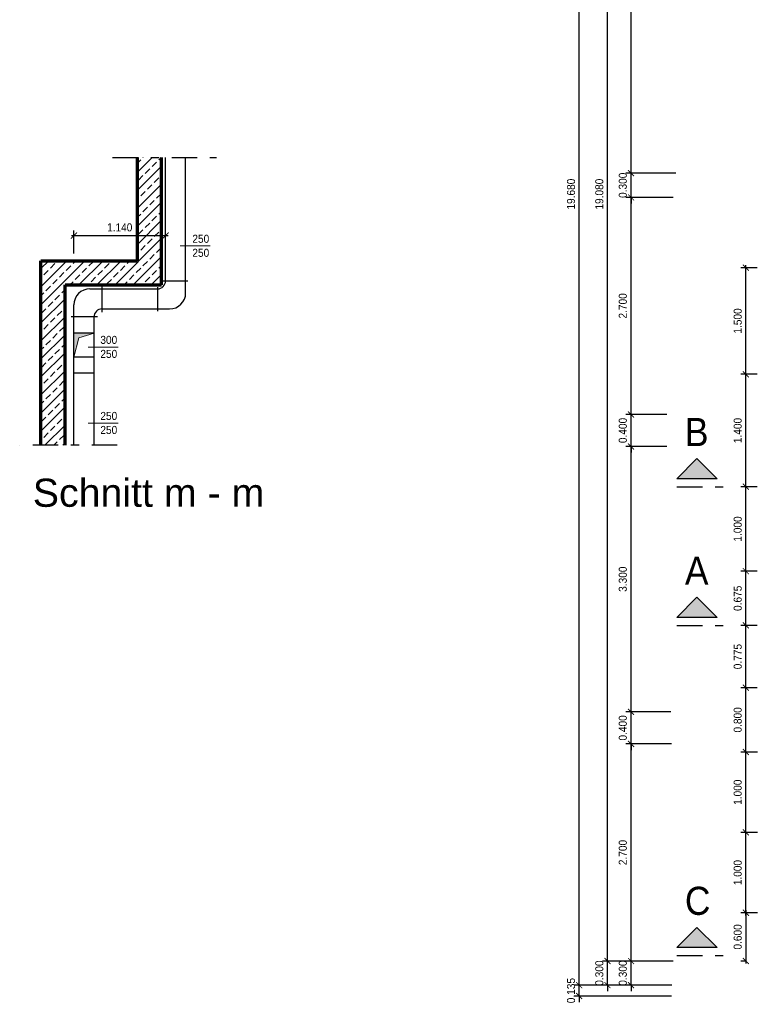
# Model space of a CAD drawing. Header units: metres. Extents: x -5 to 93, y -48 to 79.
# Tile 2 of 91: x -5 to 4, y -35 to -23. Entities that reach past the tile are written whole.
import ezdxf

# ---------------------------------------------------------------- set-up
doc = ezdxf.new("R2010")
doc.units = ezdxf.units.M
doc.header["$LTSCALE"] = 0.05
doc.header["$PDMODE"] = 35
doc.header["$PDSIZE"] = 0.1
doc.linetypes.add('STRICHPUNKT2', pattern=[12.7, 6.35, -3.175, 0, -3.175])
for name, color, linetype, lineweight in [('Bemassung_Bau', 7, 'Continuous', 18), ('Beschriftung-Schnitte', 7, 'Continuous', 25), ('Lüftung', 82, 'Continuous', 30), ('Lüftung_Schraffur', 253, 'Continuous', 20), ('Lüftung_Text', 82, 'Continuous', 20), ('Sonstiges-Mitte', 3, 'STRICHPUNKT2', 25), ('Wand', 6, 'Continuous', 70), ('Wand-Schraffur', 252, 'Continuous', 20)]:
    doc.layers.add(name, color=color, linetype=linetype, lineweight=lineweight)
doc.layers.add('Lüftung_Schnitte', color=7, linetype='Continuous')
doc.layers.add('Rohre_Text', color=160, linetype='Continuous')
doc.styles.add('Arial', font='arial.ttf', dxfattribs={"width": 0.9})
doc.dimstyles.new('AEC Bemassung 1-50', dxfattribs={"dimtxt": 0.1, "dimasz": 0.075, "dimexe": 0.0625, "dimexo": 0, "dimgap": 0.05, "dimtad": 1, "dimdec": 3, "dimrnd": 0.005, "dimzin": 1, "dimdsep": 46, "dimtxsty": 'Arial', "dimblk": 'ARCHTICK', "dimcen": 0.125, "dimdle": 0.03125, "dimazin": 0, "dimtfac": 1, "dimtdec": 3, "dimtix": 1, "dimtmove": 2, "dimatfit": 2, "dimfxl": 1, "dimtolj": 1, "dimtzin": 0, "dimarcsym": 0})

# ---------------------------------------------------------------- blocks, each defined once
blk = doc.blocks.new('_ArchTick')
at = {"color": 0, "linetype": 'ByBlock', "const_width": 0.15}
blk.add_lwpolyline([(-0.5, -0.5), (0.5, 0.5)], dxfattribs=at)
blk = doc.blocks.new('*D37')
at = {"layer": 'Defpoints', "color": 0, "transparency": 16777216}
for p in [(3.699, -33.09), (3.842, -33.09), (3.842, -34.09)]:
    blk.add_point(p, dxfattribs=at)
at = {"layer": 'Rohre_Text', "color": 0, "lineweight": -2, "transparency": 16777216}
for p, q in [((3.699, -34.122), (3.699, -33.059)), ((3.842, -33.09), (3.637, -33.09)), ((3.842, -34.09), (3.637, -34.09))]:
    blk.add_line(p, q, dxfattribs=at)
at = {"layer": 'Rohre_Text', "color": 0, "lineweight": -2, "transparency": 16777216, "xscale": 0.075, "yscale": 0.075, "zscale": 0.075}
for p, rotation in [((3.699, -33.09), 90), ((3.699, -34.09), 270)]:
    blk.add_blockref('_ArchTick', p, dxfattribs=dict(at, rotation=rotation))
at = {"layer": 'Rohre_Text', "color": 0, "transparency": 16777216, "insert": (3.598, -33.59), "char_height": 0.1, "attachment_point": 5, "rotation": 90, "style": 'Arial'}
blk.add_mtext('\\A1;1.000', dxfattribs=at)
blk = doc.blocks.new('*D38')
at = {"layer": 'Defpoints', "color": 0, "transparency": 16777216}
for p in [(3.699, -32.09), (3.842, -32.09), (3.842, -33.09)]:
    blk.add_point(p, dxfattribs=at)
at = {"layer": 'Rohre_Text', "color": 0, "lineweight": -2, "transparency": 16777216}
for p, q in [((3.842, -32.09), (3.637, -32.09)), ((3.699, -33.122), (3.699, -32.059)), ((3.842, -33.09), (3.637, -33.09))]:
    blk.add_line(p, q, dxfattribs=at)
at = {"layer": 'Rohre_Text', "color": 0, "lineweight": -2, "transparency": 16777216, "xscale": 0.075, "yscale": 0.075, "zscale": 0.075}
for p, rotation in [((3.699, -32.09), 90), ((3.699, -33.09), 270)]:
    blk.add_blockref('_ArchTick', p, dxfattribs=dict(at, rotation=rotation))
at = {"layer": 'Rohre_Text', "color": 0, "transparency": 16777216, "insert": (3.598, -32.59), "char_height": 0.1, "attachment_point": 5, "rotation": 90, "style": 'Arial'}
blk.add_mtext('\\A1;1.000', dxfattribs=at)
blk = doc.blocks.new('*D39')
at = {"layer": 'Defpoints', "color": 0, "transparency": 16777216}
for p in [(3.699, -31.29), (3.841, -31.29), (3.842, -32.09)]:
    blk.add_point(p, dxfattribs=at)
at = {"layer": 'Rohre_Text', "color": 0, "lineweight": -2, "transparency": 16777216}
for p, q in [((3.841, -31.29), (3.637, -31.29)), ((3.699, -32.122), (3.699, -31.259)), ((3.842, -32.09), (3.637, -32.09))]:
    blk.add_line(p, q, dxfattribs=at)
at = {"layer": 'Rohre_Text', "color": 0, "lineweight": -2, "transparency": 16777216, "xscale": 0.075, "yscale": 0.075, "zscale": 0.075}
for p, rotation in [((3.699, -31.29), 90), ((3.699, -32.09), 270)]:
    blk.add_blockref('_ArchTick', p, dxfattribs=dict(at, rotation=rotation))
at = {"layer": 'Rohre_Text', "color": 0, "transparency": 16777216, "insert": (3.598, -31.69), "char_height": 0.1, "attachment_point": 5, "rotation": 90, "style": 'Arial'}
blk.add_mtext('\\A1;0.800', dxfattribs=at)
blk = doc.blocks.new('*D40')
at = {"layer": 'Defpoints', "color": 0, "transparency": 16777216}
for p in [(3.699, -30.515), (3.841, -30.515), (3.841, -31.29)]:
    blk.add_point(p, dxfattribs=at)
at = {"layer": 'Rohre_Text', "color": 0, "lineweight": -2, "transparency": 16777216}
for p, q in [((3.699, -31.322), (3.699, -30.484)), ((3.841, -30.515), (3.637, -30.515)), ((3.841, -31.29), (3.637, -31.29))]:
    blk.add_line(p, q, dxfattribs=at)
at = {"layer": 'Rohre_Text', "color": 0, "lineweight": -2, "transparency": 16777216, "xscale": 0.075, "yscale": 0.075, "zscale": 0.075}
for p, rotation in [((3.699, -30.515), 90), ((3.699, -31.29), 270)]:
    blk.add_blockref('_ArchTick', p, dxfattribs=dict(at, rotation=rotation))
at = {"layer": 'Rohre_Text', "color": 0, "transparency": 16777216, "insert": (3.598, -30.903), "char_height": 0.1, "attachment_point": 5, "rotation": 90, "style": 'Arial'}
blk.add_mtext('\\A1;0.775', dxfattribs=at)
blk = doc.blocks.new('*D41')
at = {"layer": 'Defpoints', "color": 0, "transparency": 16777216}
for p in [(3.699, -29.84), (3.841, -29.84), (3.841, -30.515)]:
    blk.add_point(p, dxfattribs=at)
at = {"layer": 'Rohre_Text', "color": 0, "lineweight": -2, "transparency": 16777216}
for p, q in [((3.841, -29.84), (3.637, -29.84)), ((3.699, -30.547), (3.699, -29.809)), ((3.841, -30.515), (3.637, -30.515))]:
    blk.add_line(p, q, dxfattribs=at)
at = {"layer": 'Rohre_Text', "color": 0, "lineweight": -2, "transparency": 16777216, "xscale": 0.075, "yscale": 0.075, "zscale": 0.075}
for p, rotation in [((3.699, -29.84), 90), ((3.699, -30.515), 270)]:
    blk.add_blockref('_ArchTick', p, dxfattribs=dict(at, rotation=rotation))
at = {"layer": 'Rohre_Text', "color": 0, "transparency": 16777216, "insert": (3.598, -30.178), "char_height": 0.1, "attachment_point": 5, "rotation": 90, "style": 'Arial'}
blk.add_mtext('\\A1;0.675', dxfattribs=at)
blk = doc.blocks.new('*D42')
at = {"layer": 'Defpoints', "color": 0, "transparency": 16777216}
for p in [(3.699, -34.09), (3.699, -34.69), (3.699, -34.69)]:
    blk.add_point(p, dxfattribs=at)
at = {"layer": 'Rohre_Text', "color": 0, "lineweight": -2, "transparency": 16777216}
for p, q in [((3.699, -34.09), (3.637, -34.09)), ((3.699, -34.059), (3.699, -34.722)), ((3.699, -34.69), (3.637, -34.69))]:
    blk.add_line(p, q, dxfattribs=at)
at = {"layer": 'Rohre_Text', "color": 0, "lineweight": -2, "transparency": 16777216, "xscale": 0.075, "yscale": 0.075, "zscale": 0.075}
for p, rotation in [((3.699, -34.09), 90), ((3.699, -34.69), 270)]:
    blk.add_blockref('_ArchTick', p, dxfattribs=dict(at, rotation=rotation))
at = {"layer": 'Rohre_Text', "color": 0, "transparency": 16777216, "insert": (3.598, -34.39), "char_height": 0.1, "attachment_point": 5, "rotation": 90, "style": 'Arial'}
blk.add_mtext('\\A1;0.600', dxfattribs=at)
blk = doc.blocks.new('*D62')
at = {"layer": 'Bemassung_Bau', "color": 0, "lineweight": -2, "transparency": 16777216}
for p, q in [((2.271, -34.69), (2.271, -34.615)), ((2.797, -34.69), (2.208, -34.69)), ((2.271, -34.99), (2.271, -34.69)), ((2.777, -34.99), (2.208, -34.99)), ((2.271, -34.99), (2.271, -35.065))]:
    blk.add_line(p, q, dxfattribs=at)
at = {"layer": 'Defpoints', "color": 0, "transparency": 16777216}
for p in [(2.271, -34.69), (2.797, -34.69), (2.777, -34.99)]:
    blk.add_point(p, dxfattribs=at)
at = {"layer": 'Bemassung_Bau', "color": 0, "lineweight": -2, "transparency": 16777216, "xscale": 0.075, "yscale": 0.075, "zscale": 0.075}
for p, rotation in [((2.271, -34.69), 270), ((2.271, -34.99), 90)]:
    blk.add_blockref('_ArchTick', p, dxfattribs=dict(at, rotation=rotation))
at = {"layer": 'Bemassung_Bau', "color": 0, "transparency": 16777216, "insert": (2.169, -34.84), "char_height": 0.1, "attachment_point": 5, "rotation": 90, "style": 'Arial'}
blk.add_mtext('\\A1;0.300', dxfattribs=at)
blk = doc.blocks.new('*D63')
at = {"layer": 'Bemassung_Bau', "color": 0, "lineweight": -2, "transparency": 16777216}
for p, q in [((2.271, -34.722), (2.271, -31.959)), ((2.776, -31.99), (2.208, -31.99)), ((2.797, -34.69), (2.208, -34.69))]:
    blk.add_line(p, q, dxfattribs=at)
at = {"layer": 'Defpoints', "color": 0, "transparency": 16777216}
for p in [(2.271, -31.99), (2.776, -31.99), (2.797, -34.69)]:
    blk.add_point(p, dxfattribs=at)
at = {"layer": 'Bemassung_Bau', "color": 0, "lineweight": -2, "transparency": 16777216, "xscale": 0.075, "yscale": 0.075, "zscale": 0.075}
for p, rotation in [((2.271, -31.99), 90), ((2.271, -34.69), 270)]:
    blk.add_blockref('_ArchTick', p, dxfattribs=dict(at, rotation=rotation))
at = {"layer": 'Bemassung_Bau', "color": 0, "transparency": 16777216, "insert": (2.169, -33.34), "char_height": 0.1, "attachment_point": 5, "rotation": 90, "style": 'Arial'}
blk.add_mtext('\\A1;2.700', dxfattribs=at)
blk = doc.blocks.new('*D64')
at = {"layer": 'Bemassung_Bau', "color": 0, "lineweight": -2, "transparency": 16777216}
for p, q in [((2.766, -31.59), (2.208, -31.59)), ((2.271, -31.59), (2.271, -31.515)), ((2.271, -31.99), (2.271, -31.59)), ((2.776, -31.99), (2.208, -31.99)), ((2.271, -31.99), (2.271, -32.065))]:
    blk.add_line(p, q, dxfattribs=at)
at = {"layer": 'Defpoints', "color": 0, "transparency": 16777216}
for p in [(2.271, -31.59), (2.766, -31.59), (2.776, -31.99)]:
    blk.add_point(p, dxfattribs=at)
at = {"layer": 'Bemassung_Bau', "color": 0, "lineweight": -2, "transparency": 16777216, "xscale": 0.075, "yscale": 0.075, "zscale": 0.075}
for p, rotation in [((2.271, -31.59), 270), ((2.271, -31.99), 90)]:
    blk.add_blockref('_ArchTick', p, dxfattribs=dict(at, rotation=rotation))
at = {"layer": 'Bemassung_Bau', "color": 0, "transparency": 16777216, "insert": (2.169, -31.79), "char_height": 0.1, "attachment_point": 5, "rotation": 90, "style": 'Arial'}
blk.add_mtext('\\A1;0.400', dxfattribs=at)
blk = doc.blocks.new('*D65')
at = {"layer": 'Bemassung_Bau', "color": 0, "lineweight": -2, "transparency": 16777216}
for p, q in [((2.716, -28.29), (2.208, -28.29)), ((2.271, -31.622), (2.271, -28.259)), ((2.766, -31.59), (2.208, -31.59))]:
    blk.add_line(p, q, dxfattribs=at)
at = {"layer": 'Defpoints', "color": 0, "transparency": 16777216}
for p in [(2.271, -28.29), (2.716, -28.29), (2.766, -31.59)]:
    blk.add_point(p, dxfattribs=at)
at = {"layer": 'Bemassung_Bau', "color": 0, "lineweight": -2, "transparency": 16777216, "xscale": 0.075, "yscale": 0.075, "zscale": 0.075}
for p, rotation in [((2.271, -28.29), 90), ((2.271, -31.59), 270)]:
    blk.add_blockref('_ArchTick', p, dxfattribs=dict(at, rotation=rotation))
at = {"layer": 'Bemassung_Bau', "color": 0, "transparency": 16777216, "insert": (2.169, -29.94), "char_height": 0.1, "attachment_point": 5, "rotation": 90, "style": 'Arial'}
blk.add_mtext('\\A1;3.300', dxfattribs=at)
blk = doc.blocks.new('*D66')
at = {"layer": 'Bemassung_Bau', "color": 0, "lineweight": -2, "transparency": 16777216}
for p, q in [((2.716, -27.89), (2.208, -27.89)), ((2.271, -27.89), (2.271, -27.815)), ((2.271, -28.29), (2.271, -27.89)), ((2.716, -28.29), (2.208, -28.29)), ((2.271, -28.29), (2.271, -28.365))]:
    blk.add_line(p, q, dxfattribs=at)
at = {"layer": 'Defpoints', "color": 0, "transparency": 16777216}
for p in [(2.271, -27.89), (2.716, -27.89), (2.716, -28.29)]:
    blk.add_point(p, dxfattribs=at)
at = {"layer": 'Bemassung_Bau', "color": 0, "lineweight": -2, "transparency": 16777216, "xscale": 0.075, "yscale": 0.075, "zscale": 0.075}
for p, rotation in [((2.271, -27.89), 270), ((2.271, -28.29), 90)]:
    blk.add_blockref('_ArchTick', p, dxfattribs=dict(at, rotation=rotation))
at = {"layer": 'Bemassung_Bau', "color": 0, "transparency": 16777216, "insert": (2.169, -28.09), "char_height": 0.1, "attachment_point": 5, "rotation": 90, "style": 'Arial'}
blk.add_mtext('\\A1;0.400', dxfattribs=at)
blk = doc.blocks.new('*D67')
at = {"layer": 'Bemassung_Bau', "color": 0, "lineweight": -2, "transparency": 16777216}
for p, q in [((2.796, -25.19), (2.208, -25.19)), ((2.271, -27.922), (2.271, -25.159)), ((2.716, -27.89), (2.208, -27.89))]:
    blk.add_line(p, q, dxfattribs=at)
at = {"layer": 'Defpoints', "color": 0, "transparency": 16777216}
for p in [(2.271, -25.19), (2.796, -25.19), (2.716, -27.89)]:
    blk.add_point(p, dxfattribs=at)
at = {"layer": 'Bemassung_Bau', "color": 0, "lineweight": -2, "transparency": 16777216, "xscale": 0.075, "yscale": 0.075, "zscale": 0.075}
for p, rotation in [((2.271, -25.19), 90), ((2.271, -27.89), 270)]:
    blk.add_blockref('_ArchTick', p, dxfattribs=dict(at, rotation=rotation))
at = {"layer": 'Bemassung_Bau', "color": 0, "transparency": 16777216, "insert": (2.169, -26.54), "char_height": 0.1, "attachment_point": 5, "rotation": 90, "style": 'Arial'}
blk.add_mtext('\\A1;2.700', dxfattribs=at)
blk = doc.blocks.new('*D68')
at = {"layer": 'Bemassung_Bau', "color": 0, "lineweight": -2, "transparency": 16777216}
for p, q in [((2.271, -24.89), (2.271, -24.815)), ((2.827, -24.89), (2.208, -24.89)), ((2.271, -25.19), (2.271, -24.89)), ((2.796, -25.19), (2.208, -25.19)), ((2.271, -25.19), (2.271, -25.265))]:
    blk.add_line(p, q, dxfattribs=at)
at = {"layer": 'Defpoints', "color": 0, "transparency": 16777216}
for p in [(2.271, -24.89), (2.827, -24.89), (2.796, -25.19)]:
    blk.add_point(p, dxfattribs=at)
at = {"layer": 'Bemassung_Bau', "color": 0, "lineweight": -2, "transparency": 16777216, "xscale": 0.075, "yscale": 0.075, "zscale": 0.075}
for p, rotation in [((2.271, -24.89), 270), ((2.271, -25.19), 90)]:
    blk.add_blockref('_ArchTick', p, dxfattribs=dict(at, rotation=rotation))
at = {"layer": 'Bemassung_Bau', "color": 0, "transparency": 16777216, "insert": (2.169, -25.04), "char_height": 0.1, "attachment_point": 5, "rotation": 90, "style": 'Arial'}
blk.add_mtext('\\A1;0.300', dxfattribs=at)
blk = doc.blocks.new('*D69')
at = {"layer": 'Bemassung_Bau', "color": 0, "lineweight": -2, "transparency": 16777216}
for p, q in [((2.271, -24.922), (2.271, -17.879)), ((2.776, -17.91), (2.208, -17.91)), ((2.827, -24.89), (2.208, -24.89))]:
    blk.add_line(p, q, dxfattribs=at)
at = {"layer": 'Defpoints', "color": 0, "transparency": 16777216}
for p in [(2.271, -17.91), (2.776, -17.91), (2.827, -24.89)]:
    blk.add_point(p, dxfattribs=at)
at = {"layer": 'Bemassung_Bau', "color": 0, "lineweight": -2, "transparency": 16777216, "xscale": 0.075, "yscale": 0.075, "zscale": 0.075}
for p, rotation in [((2.271, -17.91), 90), ((2.271, -24.89), 270)]:
    blk.add_blockref('_ArchTick', p, dxfattribs=dict(at, rotation=rotation))
at = {"layer": 'Bemassung_Bau', "color": 0, "transparency": 16777216, "insert": (2.169, -21.4), "char_height": 0.1, "attachment_point": 5, "rotation": 90, "style": 'Arial'}
blk.add_mtext('\\A1;6.980', dxfattribs=at)
blk = doc.blocks.new('*D73')
at = {"layer": 'Bemassung_Bau', "color": 0, "lineweight": -2, "transparency": 16777216}
for p, q in [((1.978, -34.69), (1.978, -34.615)), ((2.202, -34.69), (1.915, -34.69)), ((1.978, -34.99), (1.978, -34.69)), ((2.202, -34.99), (1.915, -34.99)), ((1.978, -34.99), (1.978, -35.065))]:
    blk.add_line(p, q, dxfattribs=at)
at = {"layer": 'Defpoints', "color": 0, "transparency": 16777216}
for p in [(1.978, -34.69), (2.202, -34.69), (2.202, -34.99)]:
    blk.add_point(p, dxfattribs=at)
at = {"layer": 'Bemassung_Bau', "color": 0, "lineweight": -2, "transparency": 16777216, "xscale": 0.075, "yscale": 0.075, "zscale": 0.075}
for p, rotation in [((1.978, -34.69), 270), ((1.978, -34.99), 90)]:
    blk.add_blockref('_ArchTick', p, dxfattribs=dict(at, rotation=rotation))
at = {"layer": 'Bemassung_Bau', "color": 0, "transparency": 16777216, "insert": (1.877, -34.84), "char_height": 0.1, "attachment_point": 5, "rotation": 90, "style": 'Arial'}
blk.add_mtext('\\A1;0.300', dxfattribs=at)
blk = doc.blocks.new('*D74')
at = {"layer": 'Bemassung_Bau', "color": 0, "lineweight": -2, "transparency": 16777216}
for p, q in [((2.202, -15.61), (1.915, -15.61)), ((1.978, -34.722), (1.978, -15.579)), ((2.202, -34.69), (1.915, -34.69))]:
    blk.add_line(p, q, dxfattribs=at)
at = {"layer": 'Defpoints', "color": 0, "transparency": 16777216}
for p in [(1.978, -15.61), (2.202, -15.61), (2.202, -34.69)]:
    blk.add_point(p, dxfattribs=at)
at = {"layer": 'Bemassung_Bau', "color": 0, "lineweight": -2, "transparency": 16777216, "xscale": 0.075, "yscale": 0.075, "zscale": 0.075}
for p, rotation in [((1.978, -15.61), 90), ((1.978, -34.69), 270)]:
    blk.add_blockref('_ArchTick', p, dxfattribs=dict(at, rotation=rotation))
at = {"layer": 'Bemassung_Bau', "color": 0, "transparency": 16777216, "insert": (1.877, -25.15), "char_height": 0.1, "attachment_point": 5, "rotation": 90, "style": 'Arial'}
blk.add_mtext('\\A1;19.080', dxfattribs=at)
blk = doc.blocks.new('*D76')
at = {"layer": 'Bemassung_Bau', "color": 0, "lineweight": -2, "transparency": 16777216}
for p, q in [((1.978, -34.99), (1.564, -34.99)), ((1.626, -34.99), (1.626, -34.915)), ((1.626, -35.125), (1.626, -34.99)), ((2.776, -35.125), (1.564, -35.125)), ((1.626, -35.125), (1.626, -35.2))]:
    blk.add_line(p, q, dxfattribs=at)
at = {"layer": 'Defpoints', "color": 0, "transparency": 16777216}
for p in [(1.626, -34.99), (1.978, -34.99), (2.776, -35.125)]:
    blk.add_point(p, dxfattribs=at)
at = {"layer": 'Bemassung_Bau', "color": 0, "lineweight": -2, "transparency": 16777216, "xscale": 0.075, "yscale": 0.075, "zscale": 0.075}
for p, rotation in [((1.626, -34.99), 270), ((1.626, -35.125), 90)]:
    blk.add_blockref('_ArchTick', p, dxfattribs=dict(at, rotation=rotation))
at = {"layer": 'Bemassung_Bau', "color": 0, "transparency": 16777216, "insert": (1.525, -35.058), "char_height": 0.1, "attachment_point": 5, "rotation": 90, "style": 'Arial'}
blk.add_mtext('\\A1;0.135', dxfattribs=at)
blk = doc.blocks.new('*D77')
at = {"layer": 'Bemassung_Bau', "color": 0, "lineweight": -2, "transparency": 16777216}
for p, q in [((1.978, -15.31), (1.564, -15.31)), ((1.626, -35.022), (1.626, -15.279)), ((1.978, -34.99), (1.564, -34.99))]:
    blk.add_line(p, q, dxfattribs=at)
at = {"layer": 'Defpoints', "color": 0, "transparency": 16777216}
for p in [(1.626, -15.31), (1.978, -15.31), (1.978, -34.99)]:
    blk.add_point(p, dxfattribs=at)
at = {"layer": 'Bemassung_Bau', "color": 0, "lineweight": -2, "transparency": 16777216, "xscale": 0.075, "yscale": 0.075, "zscale": 0.075}
for p, rotation in [((1.626, -15.31), 90), ((1.626, -34.99), 270)]:
    blk.add_blockref('_ArchTick', p, dxfattribs=dict(at, rotation=rotation))
at = {"layer": 'Bemassung_Bau', "color": 0, "transparency": 16777216, "insert": (1.525, -25.15), "char_height": 0.1, "attachment_point": 5, "rotation": 90, "style": 'Arial'}
blk.add_mtext('\\A1;19.680', dxfattribs=at)
blk = doc.blocks.new('*D128')
at = {"layer": 'Defpoints', "color": 0, "transparency": 16777216}
for p in [(-3.518, -25.665), (-4.658, -25.89), (-3.518, -26.228)]:
    blk.add_point(p, dxfattribs=at)
at = {"layer": 'Lüftung_Text', "color": 0, "lineweight": -2, "transparency": 16777216}
for p, q in [((-4.689, -25.665), (-3.487, -25.665)), ((-4.658, -25.89), (-4.658, -25.602)), ((-3.518, -26.228), (-3.518, -25.602))]:
    blk.add_line(p, q, dxfattribs=at)
at = {"layer": 'Lüftung_Text', "color": 0, "lineweight": -2, "transparency": 16777216, "xscale": 0.075, "yscale": 0.075, "zscale": 0.075, "rotation": 180}
blk.add_blockref('_ArchTick', (-4.658, -25.665), dxfattribs=at)
at = {"layer": 'Lüftung_Text', "color": 0, "lineweight": -2, "transparency": 16777216, "xscale": 0.075, "yscale": 0.075, "zscale": 0.075}
blk.add_blockref('_ArchTick', (-3.518, -25.665), dxfattribs=at)
at = {"layer": 'Lüftung_Text', "color": 0, "transparency": 16777216, "insert": (-4.088, -25.564), "char_height": 0.1, "attachment_point": 5, "style": 'Arial'}
blk.add_mtext('\\A1;1.140', dxfattribs=at)

msp = doc.modelspace()

# ---------------------------------------------------------------- hatches: boundary and pattern name
at = {"layer": 'Beschriftung-Schnitte'}
for points in [[(3.3404, -28.6904), (3.0904, -28.4404), (2.8404, -28.6904)], [(3.3404, -30.4154), (3.0904, -30.1654), (2.8404, -30.4154)], [(3.3404, -34.522), (3.0904, -34.272), (2.8404, -34.522)]]:
    msp.add_hatch(color=256, dxfattribs=at).paths.add_polyline_path(points)
at = {"layer": 'Lüftung_Schraffur'}
msp.add_hatch(color=256, dxfattribs=at).paths.add_polyline_path([(-4.4079, -26.8782), (-4.6579, -26.8782), (-4.6579, -27.1782), (-4.597, -26.9376)])
at = {"layer": 'Wand-Schraffur'}
h = msp.add_hatch(dxfattribs=at)
h.set_pattern_fill('ANSI33', color=256, scale=0.025, style=0)
h.set_pattern_definition([(45, (-0.99256, 0), (-0.1122532, 0.1122532), []), (45, (-0.88031, 0), (-0.1122532, 0.1122532), [0.079375, -0.0396875])])
h.paths.add_polyline_path([(-4.7679, -26.2782), (-3.5679, -26.2782), (-3.5679, -24.6924), (-3.8679, -24.6924), (-3.8679, -25.9782), (-5.0679, -25.9782), (-5.0679, -28.2721), (-4.7679, -28.2721)])

# ---------------------------------------------------------------- linework, layer by layer
at = {"layer": 'Beschriftung-Schnitte', "color": 6, "linetype": 'STRICHPUNKT2'}
for p, q in [((2.8404, -28.7904), (3.5702, -28.7904)), ((2.8404, -30.5154), (3.5702, -30.5154)), ((2.8404, -34.622), (3.5702, -34.622))]:
    msp.add_line(p, q, dxfattribs=at)
at = {"layer": 'Beschriftung-Schnitte'}
for points in [[(3.3404, -28.6904), (2.8404, -28.6904), (3.0904, -28.4404)], [(3.3404, -30.4154), (2.8404, -30.4154), (3.0904, -30.1654)], [(3.3404, -34.522), (2.8404, -34.522), (3.0904, -34.272)]]:
    msp.add_lwpolyline(points, close=True, dxfattribs=at)
at = {"layer": 'Lüftung'}
for p, q in [((-3.5179, -26.2282), (-3.5179, -24.6924)), ((-3.2679, -26.3782), (-3.2679, -24.6924)), ((-4.4579, -26.3282), (-3.6179, -26.3282)), ((-4.3079, -26.6198), (-4.3079, -26.3001)), ((-3.6179, -26.3062), (-3.6179, -26.6054)), ((-3.5482, -26.2282), (-3.2424, -26.2282)), ((-4.6579, -28.2721), (-4.6579, -26.5282)), ((-4.3079, -26.5782), (-3.4679, -26.5782)), ((-4.3632, -26.6782), (-4.6902, -26.6782)), ((-4.4079, -28.2721), (-4.4079, -26.6782)), ((-4.4079, -26.8782), (-4.6579, -26.8782)), ((-4.4079, -27.1782), (-4.6579, -27.1782)), ((-4.4079, -27.3782), (-4.6579, -27.3782))]:
    msp.add_line(p, q, dxfattribs=at)
for centre, radius, start, end in [((-4.4579, -26.5282), 0.2, 90, 180), ((-3.6179, -26.2282), 0.1, 270, 0), ((-3.4679, -26.3782), 0.2, 270, 0), ((-4.3079, -26.6782), 0.1, 90, 180)]:
    msp.add_arc(centre, radius, start, end, dxfattribs=at)
at = {"layer": 'Lüftung_Schraffur'}
for p, q in [((-4.6579, -27.1782), (-4.597, -26.9376)), ((-4.597, -26.9376), (-4.4079, -26.8782))]:
    msp.add_line(p, q, dxfattribs=at)
at = {"layer": 'Lüftung_Text'}
for p, q in [((-2.9612, -25.7941), (-3.3379, -25.7941)), ((-4.1053, -27.0518), (-4.482, -27.0518)), ((-4.1053, -27.9979), (-4.482, -27.9979))]:
    msp.add_line(p, q, dxfattribs=at)
at = {"layer": 'Rohre_Text'}
for p, q in [((3.8409, -26.0652), (3.6366, -26.0652)), ((3.6991, -27.4217), (3.6991, -26.0339)), ((3.8409, -27.3904), (3.6366, -27.3904)), ((3.8409, -27.3904), (3.6366, -27.3904)), ((3.6991, -28.8217), (3.6991, -27.3592)), ((3.6991, -29.8717), (3.6991, -28.7592)), ((3.8409, -28.7904), (3.6366, -28.7904)), ((3.8409, -28.7904), (3.6366, -28.7904)), ((3.8409, -29.8404), (3.6366, -29.8404))]:
    msp.add_line(p, q, dxfattribs=at)
at = {"layer": 'Sonstiges-Mitte'}
for p, q in [((-4.1765, -24.6924), (-2.8831, -24.6924)), ((-4.118, -28.2721), (-5.332, -28.2721))]:
    msp.add_line(p, q, dxfattribs=at)
at = {"layer": 'Wand'}
for p, q in [((-3.8679, -25.9782), (-3.8679, -24.6924)), ((-3.5679, -26.2782), (-3.5679, -24.6924)), ((-5.0679, -28.2721), (-5.0679, -25.9782)), ((-5.0679, -25.9782), (-3.8679, -25.9782)), ((-4.7679, -28.2721), (-4.7679, -26.2782)), ((-4.7679, -26.2782), (-3.5679, -26.2782))]:
    msp.add_line(p, q, dxfattribs=at)

# ---------------------------------------------------------------- block references
at = {"layer": 'Rohre_Text', "xscale": 0.075, "yscale": 0.075, "zscale": 0.075}
for p, rotation in [((3.6991, -26.0652), 90), ((3.6991, -27.3904), 90), ((3.6991, -27.3904), 270), ((3.6991, -28.7904), 90), ((3.6991, -28.7904), 270), ((3.6991, -29.8404), 270)]:
    msp.add_blockref('_ArchTick', p, dxfattribs=dict(at, rotation=rotation))

# ---------------------------------------------------------------- texts
at = {"layer": 'Beschriftung-Schnitte', "color": 6, "style": 'Arial', "width": 0.9}
for s, p in [('B', (2.9411, -28.2843)), ('A', (2.9411, -30.0093)), ('C', (2.9411, -34.1158))]:
    msp.add_text(s, height=0.35, dxfattribs=at).set_placement(p)
at = {"layer": 'Lüftung_Schnitte', "style": 'Arial'}
msp.add_text('Schnitt m - m', height=0.35, dxfattribs=at).set_placement((-5.1692, -29.0395))
at = {"layer": 'Lüftung_Text', "style": 'Arial', "width": 0.9}
for s, p in [('250', (-3.1848, -25.7552)), ('250', (-3.1848, -25.9296)), ('300', (-4.3289, -27.013)), ('250', (-4.3289, -27.1873)), ('250', (-4.3289, -27.9591)), ('250', (-4.3289, -28.1334))]:
    msp.add_text(s, height=0.1, dxfattribs=at).set_placement(p)
at = {"layer": 'Rohre_Text', "char_height": 0.1, "attachment_point": 5, "rotation": 90, "style": 'Arial'}
for s, insert in [('\\A1;1.500', (3.598, -26.7278)), ('\\A1;1.400', (3.5981, -28.0904)), ('\\A1;1.000', (3.5981, -29.3154))]:
    msp.add_mtext(s, dxfattribs=dict(at, insert=insert))

# ---------------------------------------------------------------- dimensions: what is measured, and where the dimension line sits
at = {"layer": 'Bemassung_Bau'}
for base, p1, p2, picture, middle in [((1.6262, -15.3104), (1.9779, -34.9904), (1.9779, -15.3104), '*D77', (1.5252, -25.1504)), ((1.9779, -15.6104), (2.2023, -34.6904), (2.2023, -15.6104), '*D74', (1.8768, -25.1504)), ((2.2705, -17.9104), (2.8267, -24.8904), (2.776, -17.9104), '*D69', (2.1695, -21.4004)), ((2.2705, -24.8904), (2.7965, -25.1904), (2.8267, -24.8904), '*D68', (2.1694, -25.0404)), ((2.2705, -25.1904), (2.716, -27.8904), (2.7965, -25.1904), '*D67', (2.1695, -26.5404)), ((2.2705, -27.8904), (2.716, -28.2904), (2.716, -27.8904), '*D66', (2.1695, -28.0904)), ((2.2705, -28.2904), (2.7662, -31.5904), (2.716, -28.2904), '*D65', (2.1694, -29.9404)), ((2.2705, -31.5904), (2.7763, -31.9904), (2.7662, -31.5904), '*D64', (2.1695, -31.7904)), ((2.2705, -31.9904), (2.7968, -34.6904), (2.7763, -31.9904), '*D63', (2.1695, -33.3404)), ((1.9779, -34.6904), (2.2023, -34.9904), (2.2023, -34.6904), '*D73', (1.8768, -34.8404)), ((2.2705, -34.6904), (2.7766, -34.9904), (2.7968, -34.6904), '*D62', (2.1694, -34.8404)), ((1.6262, -34.9904), (2.776, -35.1254), (1.9779, -34.9904), '*D76', (1.5251, -35.0579))]:
    dim = msp.add_linear_dim(base=base, p1=p1, p2=p2, angle=90, dimstyle='AEC Bemassung 1-50', dxfattribs=at)
    dim.commit()
    dim.dimension.update_dxf_attribs({"geometry": picture, "text_midpoint": middle})
at = {"layer": 'Lüftung_Text'}
dim = msp.add_linear_dim(base=(-3.5179, -25.6647), p1=(-4.6579, -25.8903), p2=(-3.5179, -26.2282), dimstyle='AEC Bemassung 1-50', dxfattribs=at)
dim.commit()
dim.dimension.update_dxf_attribs({"geometry": '*D128', "text_midpoint": (-4.0879, -25.5636)})
at = {"layer": 'Rohre_Text'}
for base, p1, p2, picture, middle in [((3.6991, -29.8404), (3.8409, -30.5154), (3.8409, -29.8404), '*D41', (3.5981, -30.1779)), ((3.6991, -30.5154), (3.8409, -31.2904), (3.8409, -30.5154), '*D40', (3.5981, -30.9029)), ((3.6991, -31.2904), (3.8415, -32.0904), (3.8409, -31.2904), '*D39', (3.5981, -31.6904)), ((3.6991, -32.0904), (3.8415, -33.0904), (3.8415, -32.0904), '*D38', (3.5981, -32.5904)), ((3.6991, -33.0904), (3.8415, -34.0904), (3.8415, -33.0904), '*D37', (3.5981, -33.5904)), ((3.6991, -34.6904), (3.6991, -34.0904), (3.6991, -34.6904), '*D42', (3.5981, -34.3904))]:
    dim = msp.add_linear_dim(base=base, p1=p1, p2=p2, angle=90, dimstyle='AEC Bemassung 1-50', dxfattribs=at)
    dim.commit()
    dim.dimension.update_dxf_attribs({"geometry": picture, "text_midpoint": middle})

doc.saveas('drawing.dxf')
